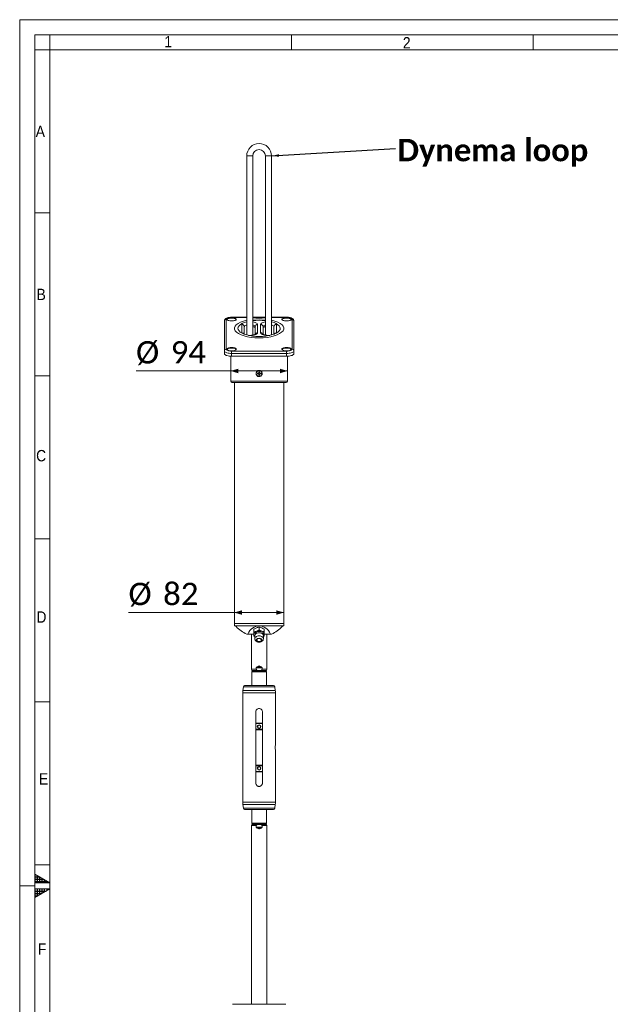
# Model space of a CAD drawing. Header units: millimetres. Extents: x 50 to 4155, y 50 to 2920.
# Tile 6 of 12: x 50 to 1028, y 1289 to 2920. Entities that reach past the tile are written whole.
import ezdxf

# ---------------------------------------------------------------- set-up
doc = ezdxf.new("R2010")
doc.units = ezdxf.units.MM
doc.header["$LTSCALE"] = 5
doc.linetypes.add('SLD-Centro', pattern=[19.05, 15.24, -1.27, 1.27, -1.27])
doc.linetypes.add('SLD-Solido', pattern=[0])
doc.styles.add('SLDTEXTSTYLE0', font='CALIBRIB.TTF')
doc.styles.add('SLDTEXTSTYLE1', font='GOTHIC.TTF', dxfattribs={"width": 0.913})
doc.styles.add('SLDTEXTSTYLE4', font='CALIBRI.TTF')
doc.styles.get("Standard").update_dxf_attribs({"font": 'CALIBRIB.TTF'})
doc.dimstyles.new('SLDDIMSTYLE0', dxfattribs={"dimtxt": 37.041667, "dimasz": 12.5, "dimexe": 0, "dimexo": 0.0625, "dimgap": 9.260417, "dimtad": 1, "dimrnd": 1e-09, "dimzin": 12, "dimdsep": 46, "dimtxsty": 'SLDTEXTSTYLE0', "dimsah": 1, "dimcen": 0.09, "dimadec": 0, "dimazin": 3, "dimtfac": 1, "dimtofl": 0, "dimtmove": 0, "dimatfit": 3, "dimfxl": 0, "dimfrac": 2, "dimtolj": 1, "dimtzin": 12, "dimarcsym": 0})
doc.dimstyles.new('SLDDIMSTYLE3', dxfattribs={"dimtxt": 0.18, "dimasz": 12.5, "dimexe": 0, "dimexo": 0.0625, "dimgap": 0, "dimtad": 0, "dimtih": 1, "dimtoh": 1, "dimdec": 0, "dimrnd": 1e-09, "dimzin": 0, "dimdsep": 46, "dimtxsty": 'Standard', "dimsah": 1, "dimcen": 0.09, "dimadec": 0, "dimazin": 0, "dimtfac": 12.5, "dimtdec": 0, "dimtofl": 0, "dimtmove": 0, "dimatfit": 3, "dimfxl": 0, "dimfrac": 2, "dimtolj": 1, "dimtzin": 0, "dimarcsym": 0})

# ---------------------------------------------------------------- blocks, each defined once
blk = doc.blocks.new('_D_3')
at = {"color": 7, "linetype": 'SLD-Solido', "lineweight": 0}
for q in [(230.1, 1937.9), (487.3, 1937.9)]:
    blk.add_line((405.3, 1937.9), q, dxfattribs=at)
for points in [[(405.3, 1937.9), (417.8, 1934.1), (417.8, 1941.6)], [(487.3, 1937.9), (474.8, 1941.6), (474.8, 1934.1)]]:
    blk.add_solid(points, dxfattribs=at)
at = {"color": 7, "linetype": 'SLD-Solido', "lineweight": 0, "char_height": 37.04, "attachment_point": 1, "style": 'SLDTEXTSTYLE4'}
for s, insert in [('%%c', (230.1, 1987.2)), ('82', (287.4, 1987.2))]:
    blk.add_mtext(s, dxfattribs=dict(at, insert=insert))
blk = doc.blocks.new('_D_4')
at = {"color": 7, "linetype": 'SLD-Solido', "lineweight": 0}
for q in [(242.6, 2338.1), (493.3, 2338.1)]:
    blk.add_line((399.3, 2338.1), q, dxfattribs=at)
for points in [[(399.3, 2338.1), (411.8, 2334.3), (411.8, 2341.8)], [(493.3, 2338.1), (480.8, 2341.8), (480.8, 2334.3)]]:
    blk.add_solid(points, dxfattribs=at)
at = {"color": 7, "linetype": 'SLD-Solido', "lineweight": 0, "char_height": 37.04, "attachment_point": 1, "style": 'SLDTEXTSTYLE4'}
for s, insert in [('%%c', (242.6, 2387.5)), ('94', (299.9, 2387.5))]:
    blk.add_mtext(s, dxfattribs=dict(at, insert=insert))
blk = doc.blocks.new('SW_NOTE_3')
at = {"color": 0, "linetype": 'Continuous', "lineweight": 0, "insert": (2.8, 16), "char_height": 37.042, "attachment_point": 1, "style": 'SLDTEXTSTYLE0'}
blk.add_mtext('Dynema loop', dxfattribs=at)

msp = doc.modelspace()

# ---------------------------------------------------------------- hatches: boundary and pattern name
at = {"linetype": 'Continuous'}
h = msp.add_hatch(dxfattribs=at)
h.set_pattern_fill('NET', color=8, scale=1.25, style=0)
h.paths.add_polyline_path([(75, 1504.434), (100, 1490), (75, 1490)], flags=0)
h = msp.add_hatch(dxfattribs=at)
h.set_pattern_fill('NET', color=8, scale=1.25, style=0)
h.paths.add_polyline_path([(75, 1480), (75, 1465.566), (100, 1480)], flags=0)

# ---------------------------------------------------------------- linework, layer by layer
at = {"color": 7, "linetype": 'SLD-Solido', "lineweight": 0}
for p, q in [((4155, 2920), (50, 2920)), ((50, 2920), (50, 50)), ((4130, 2895), (75, 2895)), ((75, 2895), (75, 75)), ((100, 2870), (100, 2895)), ((500, 2870), (500, 2895)), ((900, 2870), (900, 2895)), ((100, 2870), (75, 2870)), ((100, 2600), (75, 2600)), ((100, 2330), (75, 2330)), ((100, 2060), (75, 2060)), ((100, 1790), (75, 1790)), ((100, 1520), (75, 1520)), ((75, 1490), (75, 1504.434)), ((75, 1504.434), (100, 1490)), ((100, 1490), (75, 1490)), ((100, 1480), (75, 1480)), ((75, 1465.566), (100, 1480)), ((75, 1480), (75, 1465.566))]:
    msp.add_line(p, q, dxfattribs=at)
at = {"color": 7, "linetype": 'SLD-Solido', "lineweight": 15}
for p, q in [((4105, 2870), (100, 2870)), ((100, 2870), (100, 100)), ((425.812, 2694.312), (425.812, 2397.775)), ((435.812, 2397.441), (435.812, 2694.312)), ((456.812, 2694.312), (456.812, 2397.435)), ((466.812, 2397.775), (466.812, 2694.312)), ((388.812, 2371.381), (388.812, 2420.835)), ((391.812, 2423.636), (391.812, 2374.181)), ((425.812, 2427.061), (400.812, 2427.061)), ((417.812, 2401.417), (417.812, 2415.035)), ((456.812, 2427.061), (435.812, 2427.061)), ((443.812, 2415.035), (443.812, 2401.417)), ((448.812, 2401.417), (448.812, 2415.035)), ((491.812, 2427.061), (466.812, 2427.061)), ((474.812, 2415.035), (474.812, 2401.417)), ((500.812, 2374.181), (500.812, 2423.636)), ((503.812, 2420.835), (503.812, 2371.381)), ((405.312, 2408.665), (405.312, 2408.431)), ((421.812, 2411.301), (421.812, 2399.07)), ((439.812, 2398.67), (439.812, 2411.301)), ((452.812, 2411.301), (452.812, 2398.671)), ((470.812, 2399.07), (470.812, 2411.301)), ((487.312, 2408.431), (487.312, 2408.665)), ((388.812, 2366.713), (388.812, 2371.381)), ((400.812, 2367.08), (400.812, 2370.956)), ((400.812, 2370.956), (491.812, 2370.956)), ((491.812, 2367.08), (400.812, 2367.08)), ((400.812, 2362.412), (400.812, 2367.08)), ((491.812, 2367.08), (491.812, 2370.956)), ((491.812, 2362.412), (491.812, 2367.08)), ((503.812, 2366.713), (503.812, 2371.381)), ((399.312, 2362.446), (399.312, 2320.903)), ((446.212, 2362.412), (400.812, 2362.412)), ((446.212, 2362.506), (446.212, 2362.412)), ((446.412, 2362.506), (446.212, 2362.506)), ((446.412, 2362.506), (446.412, 2362.412)), ((491.812, 2362.412), (446.412, 2362.412)), ((493.312, 2320.903), (493.312, 2362.446)), ((443.712, 2334.553), (443.712, 2333.253)), ((445.142, 2334.553), (443.712, 2334.553)), ((443.712, 2333.253), (445.142, 2333.253)), ((444.958, 2334.553), (444.958, 2333.253)), ((446.962, 2336.503), (445.662, 2336.503)), ((445.662, 2336.503), (445.662, 2335.073)), ((446.962, 2335.257), (445.662, 2335.257)), ((445.662, 2332.733), (445.662, 2331.303)), ((445.662, 2332.55), (446.962, 2332.55)), ((446.962, 2335.073), (446.962, 2336.503)), ((446.962, 2331.303), (446.962, 2332.733)), ((448.912, 2334.553), (447.482, 2334.553)), ((447.482, 2333.253), (448.912, 2333.253)), ((447.665, 2333.253), (447.665, 2334.553)), ((448.912, 2333.253), (448.912, 2334.553)), ((491.312, 2318.903), (401.312, 2318.903)), ((405.312, 2318.903), (405.312, 1919.903)), ((445.662, 2331.303), (446.962, 2331.303)), ((487.312, 1919.903), (487.312, 2318.903)), ((405.312, 1919.903), (405.312, 1915.903)), ((405.312, 1919.903), (446.312, 1919.903)), ((487.312, 1919.903), (405.312, 1919.903)), ((406.683, 1915.903), (405.312, 1915.903)), ((446.312, 1915.903), (406.683, 1915.903)), ((437.812, 1910.357), (437.812, 1905.845)), ((446.312, 1919.903), (487.312, 1919.903)), ((485.94, 1915.903), (446.312, 1915.903)), ((446.312, 1913.828), (446.312, 1909.315)), ((454.812, 1910.357), (454.812, 1905.845)), ((487.312, 1915.903), (485.94, 1915.903)), ((487.312, 1915.903), (487.312, 1919.903)), ((426.888, 1901.903), (437.812, 1901.903)), ((433.812, 1901.903), (433.812, 1843.812)), ((437.812, 1898.905), (439.168, 1898.097)), ((439.168, 1899.212), (439.168, 1894.102)), ((439.882, 1901.838), (439.882, 1901.413)), ((452.741, 1901.413), (452.741, 1901.838)), ((453.455, 1894.102), (453.455, 1899.212)), ((454.812, 1898.905), (453.455, 1898.097)), ((454.812, 1901.903), (465.723, 1901.903)), ((458.812, 1843.812), (458.812, 1901.903)), ((441.615, 1890.296), (443.181, 1889.33)), ((449.442, 1889.33), (451.008, 1890.296)), ((433.812, 1843.812), (434.347, 1841.812)), ((441.413, 1843.812), (433.812, 1843.812)), ((441.413, 1846.544), (441.413, 1843.812)), ((441.413, 1846.544), (451.211, 1846.544)), ((441.413, 1843.812), (443.012, 1841.812)), ((441.74, 1847.044), (450.883, 1847.044)), ((443.167, 1847.848), (449.456, 1847.848)), ((451.211, 1843.812), (451.211, 1846.544)), ((458.812, 1843.812), (451.211, 1843.812)), ((458.276, 1841.812), (458.812, 1843.812)), ((435.312, 1840.812), (434.312, 1839.812)), ((434.312, 1839.812), (434.312, 1816.812)), ((458.312, 1839.812), (434.312, 1839.812)), ((443.012, 1841.812), (434.347, 1841.812)), ((435.312, 1841.812), (435.312, 1840.812)), ((457.312, 1840.812), (435.312, 1840.812)), ((443.012, 1841.812), (449.612, 1841.812)), ((458.276, 1841.812), (449.612, 1841.812)), ((457.312, 1840.812), (457.312, 1841.812)), ((458.312, 1839.812), (457.312, 1840.812)), ((458.312, 1816.812), (458.312, 1839.812)), ((420.399, 1815.073), (419.568, 1808.761)), ((470.241, 1816.812), (422.382, 1816.812)), ((473.055, 1808.761), (472.224, 1815.073)), ((419.312, 1804.845), (419.312, 1718.312)), ((473.312, 1718.312), (473.312, 1804.845)), ((440.812, 1655.312), (440.812, 1773.312)), ((451.812, 1773.312), (451.812, 1655.312)), ((451.812, 1754.812), (440.812, 1754.812)), ((451.812, 1753.812), (440.812, 1753.812)), ((451.812, 1744.812), (440.812, 1744.812)), ((451.812, 1743.812), (440.812, 1743.812)), ((419.312, 1710.363), (419.312, 1623.778)), ((473.312, 1623.778), (473.312, 1710.363)), ((451.812, 1684.812), (440.812, 1684.812)), ((451.812, 1683.812), (440.812, 1683.812)), ((451.812, 1674.812), (440.812, 1674.812)), ((451.812, 1673.812), (440.812, 1673.812)), ((419.568, 1619.862), (420.399, 1613.551)), ((472.224, 1613.551), (473.055, 1619.862)), ((470.241, 1611.812), (422.382, 1611.812)), ((434.312, 1611.812), (434.312, 1588.812)), ((458.312, 1588.812), (458.312, 1611.812)), ((434.347, 1586.812), (433.812, 1584.812)), ((433.812, 1584.812), (433.812, 1288.862)), ((441.413, 1584.812), (433.812, 1584.812)), ((434.312, 1588.812), (435.312, 1587.812)), ((458.312, 1588.812), (434.312, 1588.812)), ((443.012, 1586.812), (434.347, 1586.812)), ((435.312, 1587.812), (435.312, 1586.812)), ((457.312, 1587.812), (435.312, 1587.812)), ((441.413, 1584.812), (443.012, 1586.812)), ((441.413, 1582.08), (441.413, 1584.812)), ((443.012, 1586.812), (449.612, 1586.812)), ((458.276, 1586.812), (449.612, 1586.812)), ((451.211, 1584.812), (451.211, 1582.08)), ((458.812, 1584.812), (451.211, 1584.812)), ((457.312, 1587.812), (458.312, 1588.812)), ((457.312, 1586.812), (457.312, 1587.812)), ((458.812, 1584.812), (458.276, 1586.812)), ((458.812, 1288.862), (458.812, 1584.812)), ((441.413, 1582.08), (451.211, 1582.08)), ((441.74, 1581.58), (450.883, 1581.58)), ((443.167, 1580.776), (449.456, 1580.776)), ((402.032, 1288.862), (490.591, 1288.862))]:
    msp.add_line(p, q, dxfattribs=at)
at = {"color": 8, "linetype": 'SLD-Solido', "lineweight": 15}
for p, q in [((425.812, 2694.312), (435.812, 2694.312)), ((466.812, 2694.312), (456.812, 2694.312)), ((400.812, 2426.861), (400.812, 2427.061)), ((425.812, 2426.861), (400.812, 2426.861)), ((456.812, 2426.861), (435.812, 2426.861)), ((491.812, 2426.861), (466.812, 2426.861)), ((491.812, 2426.861), (491.812, 2427.061)), ((417.924, 2400.806), (417.812, 2401.417)), ((474.812, 2401.417), (474.699, 2400.806)), ((399.312, 2320.903), (493.312, 2320.903)), ((427.609, 1902.196), (437.812, 1902.196)), ((454.812, 1902.196), (465.014, 1902.196)), ((472.224, 1815.073), (420.399, 1815.073)), ((473.312, 1804.845), (419.312, 1804.845)), ((473.055, 1808.761), (419.568, 1808.761)), ((473.312, 1623.778), (419.312, 1623.778)), ((473.055, 1619.862), (419.568, 1619.862)), ((472.224, 1613.551), (420.399, 1613.551))]:
    msp.add_line(p, q, dxfattribs=at)
at = {"color": 7, "linetype": 'SLD-Centro', "lineweight": 0}
msp.add_line((50, 1485), (75, 1485), dxfattribs=at)
at = {"color": 7, "linetype": 'SLD-Solido', "lineweight": 15, "flags": 128}
for points in [[(400.812, 2426.861), (399.056, 2426.799), (397.367, 2426.616), (395.811, 2426.318), (394.448, 2425.917), (393.328, 2425.428), (392.497, 2424.87), (391.984, 2424.265), (391.812, 2423.636)], [(400.812, 2420.859), (402.478, 2420.924), (404.066, 2421.115), (405.502, 2421.425), (406.718, 2421.838), (407.659, 2422.335), (408.279, 2422.893), (408.55, 2423.486), (408.459, 2424.085), (408.011, 2424.664), (407.226, 2425.195), (406.141, 2425.652), (404.807, 2426.016), (403.286, 2426.268), (401.649, 2426.397), (399.974, 2426.397), (398.337, 2426.268), (396.816, 2426.016), (395.482, 2425.652), (394.397, 2425.195), (393.612, 2424.664), (393.164, 2424.085), (393.073, 2423.486), (393.344, 2422.893), (393.964, 2422.335), (394.905, 2421.838), (396.121, 2421.425), (397.557, 2421.115), (399.146, 2420.924), (400.812, 2420.859)], [(408.451, 2423.169), (408.011, 2423.731), (407.226, 2424.261), (406.141, 2424.719), (404.807, 2425.082), (403.286, 2425.335), (401.649, 2425.464), (399.974, 2425.464), (398.337, 2425.335), (396.816, 2425.082), (395.482, 2424.719), (394.397, 2424.261), (393.612, 2423.731), (393.172, 2423.169)], [(491.812, 2420.859), (493.478, 2420.924), (495.066, 2421.115), (496.502, 2421.425), (497.718, 2421.838), (498.659, 2422.335), (499.279, 2422.893), (499.55, 2423.486), (499.459, 2424.085), (499.011, 2424.664), (498.226, 2425.195), (497.141, 2425.652), (495.807, 2426.016), (494.286, 2426.268), (492.649, 2426.397), (490.974, 2426.397), (489.337, 2426.268), (487.816, 2426.016), (486.482, 2425.652), (485.397, 2425.195), (484.612, 2424.664), (484.164, 2424.085), (484.073, 2423.486), (484.344, 2422.893), (484.964, 2422.335), (485.905, 2421.838), (487.121, 2421.425), (488.557, 2421.115), (490.146, 2420.924), (491.812, 2420.859)], [(499.451, 2423.169), (499.011, 2423.731), (498.226, 2424.261), (497.141, 2424.719), (495.807, 2425.082), (494.286, 2425.335), (492.649, 2425.464), (490.974, 2425.464), (489.337, 2425.335), (487.816, 2425.082), (486.482, 2424.719), (485.397, 2424.261), (484.612, 2423.731), (484.172, 2423.169)], [(500.812, 2423.636), (500.639, 2424.265), (500.126, 2424.87), (499.295, 2425.428), (498.176, 2425.917), (496.812, 2426.318), (495.256, 2426.616), (493.567, 2426.799), (491.812, 2426.861)], [(400.812, 2367.08), (398.728, 2367.146), (396.707, 2367.34), (394.812, 2367.656), (393.098, 2368.086), (391.619, 2368.616), (390.419, 2369.23), (389.535, 2369.91), (388.994, 2370.634), (388.812, 2371.381)], [(400.812, 2362.412), (398.728, 2362.478), (396.707, 2362.672), (394.812, 2362.988), (393.098, 2363.418), (391.619, 2363.948), (390.419, 2364.563), (389.535, 2365.242), (388.994, 2365.966), (388.812, 2366.713)], [(391.812, 2374.181), (391.984, 2373.552), (392.497, 2372.947), (393.328, 2372.389), (394.448, 2371.901), (395.811, 2371.5), (397.367, 2371.202), (399.056, 2371.018), (400.812, 2370.956)], [(400.812, 2371.404), (402.478, 2371.469), (404.066, 2371.661), (405.502, 2371.97), (406.718, 2372.383), (407.659, 2372.88), (408.279, 2373.438), (408.55, 2374.031), (408.459, 2374.631), (408.011, 2375.209), (407.226, 2375.74), (406.141, 2376.198), (404.807, 2376.561), (403.286, 2376.813), (401.649, 2376.942), (399.974, 2376.942), (398.337, 2376.813), (396.816, 2376.561), (395.482, 2376.198), (394.397, 2375.74), (393.612, 2375.209), (393.164, 2374.631), (393.073, 2374.031), (393.344, 2373.438), (393.964, 2372.88), (394.905, 2372.383), (396.121, 2371.97), (397.557, 2371.661), (399.146, 2371.469), (400.812, 2371.404)], [(408.451, 2373.715), (408.011, 2374.276), (407.226, 2374.806), (406.141, 2375.264), (404.807, 2375.628), (403.286, 2375.88), (401.649, 2376.009), (399.974, 2376.009), (398.337, 2375.88), (396.816, 2375.628), (395.482, 2375.264), (394.397, 2374.806), (393.612, 2374.276), (393.172, 2373.715)], [(491.812, 2371.404), (493.478, 2371.469), (495.066, 2371.661), (496.502, 2371.97), (497.718, 2372.383), (498.659, 2372.88), (499.279, 2373.438), (499.55, 2374.031), (499.459, 2374.631), (499.011, 2375.209), (498.226, 2375.74), (497.141, 2376.198), (495.807, 2376.561), (494.286, 2376.813), (492.649, 2376.942), (490.974, 2376.942), (489.337, 2376.813), (487.816, 2376.561), (486.482, 2376.198), (485.397, 2375.74), (484.612, 2375.209), (484.164, 2374.631), (484.073, 2374.031), (484.344, 2373.438), (484.964, 2372.88), (485.905, 2372.383), (487.121, 2371.97), (488.557, 2371.661), (490.146, 2371.469), (491.812, 2371.404)], [(499.451, 2373.715), (499.011, 2374.276), (498.226, 2374.806), (497.141, 2375.264), (495.807, 2375.628), (494.286, 2375.88), (492.649, 2376.009), (490.974, 2376.009), (489.337, 2375.88), (487.816, 2375.628), (486.482, 2375.264), (485.397, 2374.806), (484.612, 2374.276), (484.172, 2373.715)], [(491.812, 2370.956), (493.567, 2371.018), (495.256, 2371.202), (496.812, 2371.5), (498.176, 2371.901), (499.295, 2372.389), (500.126, 2372.947), (500.639, 2373.552), (500.812, 2374.181)], [(503.812, 2371.381), (503.629, 2370.634), (503.088, 2369.91), (502.204, 2369.23), (501.004, 2368.616), (499.525, 2368.086), (497.812, 2367.656), (495.916, 2367.34), (493.895, 2367.146), (491.812, 2367.08)], [(503.812, 2366.713), (503.629, 2365.966), (503.088, 2365.242), (502.204, 2364.563), (501.004, 2363.948), (499.525, 2363.418), (497.812, 2362.988), (495.916, 2362.672), (493.895, 2362.478), (491.812, 2362.412)], [(446.312, 1904.263), (444.722, 1904.136), (443.212, 1903.763), (441.858, 1903.161), (440.726, 1902.361), (439.875, 1901.403), (439.347, 1900.336), (439.168, 1899.212)], [(441.615, 1890.296), (440.726, 1890.953), (439.875, 1891.911), (439.347, 1892.978), (439.168, 1894.102), (439.347, 1895.226), (439.875, 1896.294), (440.726, 1897.252), (441.858, 1898.052), (443.212, 1898.653), (444.722, 1899.027), (446.312, 1899.154)], [(446.312, 1906.384), (444.773, 1906.252), (443.324, 1905.864), (442.048, 1905.241), (441.02, 1904.421), (440.3, 1903.45), (439.929, 1902.386), (439.882, 1901.838)], [(446.312, 1895.235), (445.027, 1895.111), (443.837, 1894.745), (442.831, 1894.166), (442.083, 1893.417), (441.649, 1892.553), (441.56, 1891.638), (441.824, 1890.74), (442.421, 1889.926), (443.306, 1889.256), (444.414, 1888.779), (445.663, 1888.532), (446.96, 1888.532), (448.209, 1888.779), (449.317, 1889.256), (450.202, 1889.926), (450.799, 1890.74), (451.063, 1891.638), (450.974, 1892.553), (450.54, 1893.417), (449.792, 1894.166), (448.786, 1894.745), (447.596, 1895.111), (446.312, 1895.235)], [(446.312, 1894.899), (447.575, 1894.764), (448.726, 1894.372), (449.663, 1893.758), (450.302, 1892.975), (450.586, 1892.094), (450.49, 1891.193), (450.024, 1890.352), (449.227, 1889.646), (448.171, 1889.137), (446.95, 1888.871), (445.673, 1888.871), (444.452, 1889.137), (443.396, 1889.646), (442.6, 1890.352), (442.133, 1891.193), (442.037, 1892.094), (442.322, 1892.975), (442.96, 1893.758), (443.897, 1894.372), (445.048, 1894.764), (446.312, 1894.899)], [(446.312, 1894.899), (445.152, 1894.762), (444.118, 1894.366), (443.321, 1893.754), (442.849, 1892.993), (442.752, 1892.164), (443.041, 1891.358), (443.684, 1890.662), (444.612, 1890.152), (445.724, 1889.882), (446.899, 1889.882), (448.012, 1890.152), (448.939, 1890.662), (449.583, 1891.358), (449.871, 1892.164), (449.774, 1892.993), (449.302, 1893.754), (448.505, 1894.366), (447.471, 1894.762), (446.312, 1894.899)], [(452.741, 1901.838), (452.694, 1902.386), (452.323, 1903.45), (451.603, 1904.421), (450.575, 1905.241), (449.299, 1905.864), (447.85, 1906.252), (446.312, 1906.384)], [(453.455, 1899.212), (453.276, 1900.336), (452.748, 1901.403), (451.897, 1902.361), (450.766, 1903.161), (449.411, 1903.763), (447.901, 1904.136), (446.312, 1904.263)], [(446.312, 1899.154), (447.901, 1899.027), (449.411, 1898.653), (450.766, 1898.052), (451.897, 1897.252), (452.748, 1896.294), (453.276, 1895.226), (453.455, 1894.102), (453.276, 1892.978), (452.748, 1891.911), (451.897, 1890.953), (451.008, 1890.296)]]:
    msp.add_lwpolyline(points, dxfattribs=at)
at = {"color": 8, "linetype": 'SLD-Solido', "lineweight": 15, "flags": 128}
for points in [[(435.812, 2419.336), (436.034, 2419.302), (437.922, 2418.935), (439.616, 2418.463), (441.07, 2417.897), (442.245, 2417.253), (443.107, 2416.548), (443.634, 2415.802), (443.812, 2415.035)], [(448.812, 2415.035), (448.989, 2415.802), (449.516, 2416.548), (450.378, 2417.253), (451.553, 2417.897), (453.007, 2418.463), (454.701, 2418.935), (456.59, 2419.302), (456.812, 2419.336)], [(425.812, 2413.983), (424.789, 2413.698), (423.53, 2413.197), (422.59, 2412.613), (422.008, 2411.972), (421.812, 2411.301)], [(443.812, 2401.417), (443.634, 2400.651), (443.107, 2399.905), (442.245, 2399.2), (441.07, 2398.556), (439.616, 2397.99), (437.922, 2397.517), (436.034, 2397.151), (434.003, 2396.901), (431.885, 2396.774), (430.057, 2396.766)], [(439.812, 2411.301), (439.615, 2411.972), (439.033, 2412.613), (438.093, 2413.197), (436.834, 2413.698), (435.812, 2413.983)], [(462.566, 2396.766), (460.738, 2396.774), (458.62, 2396.901), (456.59, 2397.151), (454.701, 2397.517), (453.007, 2397.99), (451.553, 2398.556), (450.378, 2399.2), (449.516, 2399.905), (448.989, 2400.651), (448.812, 2401.417)], [(456.812, 2413.983), (455.789, 2413.698), (454.53, 2413.197), (453.59, 2412.613), (453.008, 2411.972), (452.812, 2411.301)], [(470.812, 2411.301), (470.615, 2411.972), (470.033, 2412.613), (469.093, 2413.197), (467.834, 2413.698), (466.812, 2413.983)]]:
    msp.add_lwpolyline(points, dxfattribs=at)
at = {"color": 7, "linetype": 'SLD-Solido', "lineweight": 15}
for centre, radius in [((446.312, 2333.903), 4.65), ((446.312, 1748.812), 3), ((446.312, 1748.812), 2.4), ((446.312, 1679.812), 3), ((446.312, 1679.812), 2.4)]:
    msp.add_circle(centre, radius, dxfattribs=at)
for centre, radius, start, end in [((446.312, 2694.312), 20.5, 0, 180), ((446.312, 2694.312), 10.5, 90, 180), ((446.312, 2694.312), 10.5, 0, 90), ((391.715, 2420.732), 2.906, 88.100279, 177.964957), ((400.812, 2409.307), 11.587, 86.416053, 93.583947), ((417.94, 2411.163), 3.874, 2.035, 91.899738), ((443.683, 2411.163), 3.874, 88.100238, 177.96503), ((448.94, 2411.163), 3.874, 2.03497, 91.899762), ((474.683, 2411.163), 3.874, 88.100262, 177.965), ((491.812, 2409.307), 11.587, 86.416053, 93.583947), ((500.908, 2420.732), 2.906, 2.035043, 91.899721), ((391.715, 2371.277), 2.906, 88.100279, 177.964957), ((400.812, 2359.852), 11.587, 86.416053, 93.583947), ((491.812, 2359.852), 11.587, 86.416053, 93.583947), ((500.908, 2371.277), 2.906, 2.035043, 91.899721), ((445.142, 2335.073), 0.52, 270, 0), ((445.142, 2332.733), 0.52, 0, 90), ((447.482, 2335.073), 0.52, 180, 270), ((447.482, 2332.733), 0.52, 90, 180), ((401.312, 2320.903), 2, 180, 270), ((491.312, 2320.903), 2, 270, 0), ((443.819, 1901.271), 6.034, 106.92948, 174.607354), ((442.738, 1901.979), 4.929, 181.633622, 223.580318), ((446.312, 1896.299), 11.554, 68.418517, 111.581483), ((448.805, 1901.271), 6.034, 5.392646, 73.07052), ((449.936, 1901.957), 4.877, 316.186054, 358.600007), ((422.382, 1814.812), 2, 90, 172.5), ((470.241, 1814.812), 2, 7.5, 90), ((449.312, 1804.845), 30, 172.5, 180), ((443.312, 1804.845), 30, 0, 7.5), ((500.151, 1714.312), 27.136, 171.523848, 188.368533), ((449.312, 1623.778), 30, 180, 187.5), ((443.312, 1623.778), 30, 352.5, 0), ((422.382, 1613.812), 2, 187.5, 270), ((470.241, 1613.812), 2, 270, 352.5)]:
    msp.add_arc(centre, radius, start, end, dxfattribs=at)
at = {"color": 8, "linetype": 'SLD-Solido', "lineweight": 15}
for centre, radius, start, end in [((420.254, 2414.824), 2.452, 132.13168, 175.059456), ((472.369, 2414.824), 2.452, 4.940544, 47.86832), ((417.876, 2397.403), 4.015, 26.625319, 90.926173), ((443.713, 2397.467), 3.951, 88.568896, 159.117324), ((448.881, 2397.419), 3.999, 23.031513, 90.995997), ((474.747, 2397.403), 4.015, 89.073827, 153.374681)]:
    msp.add_arc(centre, radius, start, end, dxfattribs=at)
at = {"color": 7, "linetype": 'SLD-Solido', "lineweight": 15}
for centre, major_axis, ratio, start_param, end_param in [((446.312, 2408.665), (41, 0), 0.38386404, 2.0943951, 4.71238898), ((446.312, 2408.665), (35, 0), 0.38386404, 2.19655738, 4.71238898), ((446.312, 2408.665), (41, 0), 0.38386404, 1.31181337, 1.82977929), ((446.312, 2408.665), (35, 0), 0.38386404, 1.26610367, 1.87548898), ((446.312, 2408.665), (41, 0), 0.38386404, 4.71238898, 7.33038286), ((446.312, 2408.665), (35, 0), 0.38386404, 4.71238898, 7.22822059), ((446.312, 1969.668), (0, 72.041), 0.81649658, 2.43806761, 2.78351521), ((446.312, 1889.91), (0, 25.993), 0.81649658, 0, 1.07848866), ((446.312, 1889.91), (0, 25.993), 0.81649658, 5.20469665, 6.28318531), ((446.312, 1969.668), (0, 72.041), 0.81649658, 3.4996701, 3.84511769), ((446.312, 1826.893), (0, 21.651), 0.57735027, 0.25427429, 0.37442529), ((446.312, 1826.893), (0, 21.651), 0.57735027, 5.90876001, 6.02891101), ((446.312, 1601.73), (0, 21.651), 0.57735027, 2.76716736, 2.88731836), ((446.312, 1601.73), (0, 21.651), 0.57735027, 3.39586695, 3.51601795)]:
    msp.add_ellipse(centre, major_axis=major_axis, ratio=ratio, start_param=start_param, end_param=end_param, dxfattribs=at)
for points, knots in [([(400.812, 2427.061), (400.482, 2427.057), (399.527, 2427.047), (397.959, 2426.934), (396.164, 2426.681), (394.465, 2426.296), (392.879, 2425.766), (391.523, 2425.1), (390.439, 2424.311), (389.638, 2423.434), (389.091, 2422.459), (388.841, 2421.564), (388.819, 2421.018), (388.812, 2420.835)], [0, 0, 0, 0, 0.05660652, 0.16397587, 0.27219793, 0.38226932, 0.49583094, 0.61551103, 0.71675071, 0.80384955, 0.88422352, 0.96130131, 1, 1, 1, 1]), ([(503.812, 2420.835), (503.782, 2421.211), (503.722, 2421.955), (503.279, 2422.968), (502.646, 2423.844), (501.807, 2424.612), (500.729, 2425.302), (499.371, 2425.908), (497.759, 2426.403), (495.987, 2426.762), (494.175, 2426.98), (492.768, 2427.055), (491.994, 2427.06), (491.812, 2427.061)], [0, 0, 0, 0, 0.07963684, 0.15749344, 0.23615408, 0.32094421, 0.41749572, 0.52850364, 0.6448296, 0.75742083, 0.8669345, 0.96873769, 1, 1, 1, 1]), ([(440.198, 2398.918), (440.198, 2398.918), (440.198, 2398.916), (439.92, 2398.713), (439.369, 2398.428), (438.528, 2398.094), (437.412, 2397.76), (436.046, 2397.46), (434.477, 2397.222), (432.761, 2397.065), (430.969, 2397.013), (429.609, 2397.026), (428.89, 2397.088), (428.756, 2397.099)], [0, 0, 0, 0, 0.05545111, 0.13844144, 0.2261707, 0.3203432, 0.42070233, 0.52612144, 0.63526173, 0.74690241, 0.86003125, 0.97381083, 1, 1, 1, 1]), ([(435.812, 2411.549), (435.824, 2411.547), (436.373, 2411.469), (437.313, 2411.243), (438.526, 2410.896), (439.373, 2410.556), (439.687, 2410.382), (439.812, 2410.313)], [0, 0, 0, 0, 0.00673865, 0.28863653, 0.56299635, 0.82679115, 1, 1, 1, 1]), ([(463.869, 2397.093), (463.833, 2397.09), (463.219, 2397.034), (461.96, 2397.014), (460.155, 2397.048), (458.394, 2397.193), (456.756, 2397.426), (455.302, 2397.735), (454.094, 2398.091), (453.21, 2398.447), (452.667, 2398.736), (452.417, 2398.925), (452.424, 2398.919), (452.427, 2398.916)], [0, 0, 0, 0, 0.00709492, 0.12024423, 0.23404443, 0.34765622, 0.46019327, 0.57080097, 0.67845097, 0.78195561, 0.86955061, 0.95196134, 1, 1, 1, 1]), ([(452.812, 2410.314), (452.955, 2410.392), (453.278, 2410.568), (454.098, 2410.892), (455.218, 2411.219), (456.153, 2411.446), (456.736, 2411.532), (456.812, 2411.543)], [0, 0, 0, 0, 0.19187665, 0.43293065, 0.68982013, 0.9596619, 1, 1, 1, 1]), ([(446.312, 2339.028), (446.886, 2338.972), (448.035, 2338.859), (449.565, 2337.982), (450.733, 2336.687), (451.404, 2335.064), (451.501, 2333.316), (451.016, 2331.637), (450.007, 2330.212), (448.579, 2329.198), (446.894, 2328.713), (445.146, 2328.813), (443.533, 2329.481), (442.229, 2330.645), (441.381, 2332.179), (441.089, 2333.908), (441.384, 2335.631), (442.228, 2337.161), (443.532, 2338.32), (444.973, 2338.94), (445.93, 2339.003), (446.312, 2339.028)], [0, 0, 0, 0, 0.05347203, 0.10693649, 0.16059849, 0.21439465, 0.2679744, 0.3213247, 0.37479045, 0.4285358, 0.48229008, 0.53577001, 0.58912041, 0.64268415, 0.6964759, 0.75015416, 0.80355136, 0.8569398, 0.91060397, 0.96439951, 1, 1, 1, 1]), ([(406.683, 1915.903), (406.788, 1915.878), (407.026, 1915.821), (407.586, 1915.4), (408.043, 1914.946), (408.26, 1914.732)], [0, 0, 0, 0, 0.293109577, 0.665733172, 1, 1, 1, 1]), ([(437.812, 1910.357), (438.502, 1910.789), (439.895, 1911.661), (441.335, 1912.305), (442.062, 1912.629)], [0, 0, 0, 0, 0.49545631, 1, 1, 1, 1]), ([(442.062, 1912.629), (442.162, 1912.67), (442.925, 1912.976), (444.364, 1913.446), (445.658, 1913.7), (446.312, 1913.828)], [0, 0, 0, 0, 0.070088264, 0.530784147, 1, 1, 1, 1]), ([(446.312, 1909.315), (445.621, 1908.883), (444.228, 1908.012), (442.788, 1907.368), (442.062, 1907.043)], [0, 0, 0, 0, 0.495457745, 1, 1, 1, 1]), ([(450.562, 1912.629), (450.461, 1912.67), (449.698, 1912.976), (448.26, 1913.446), (446.965, 1913.7), (446.312, 1913.828)], [0, 0, 0, 0, 0.07008826, 0.53078415, 1, 1, 1, 1]), ([(446.312, 1909.315), (447.002, 1908.883), (448.395, 1908.012), (449.835, 1907.368), (450.562, 1907.043)], [0, 0, 0, 0, 0.49545775, 1, 1, 1, 1]), ([(454.812, 1910.357), (454.121, 1910.789), (452.728, 1911.661), (451.288, 1912.305), (450.562, 1912.629)], [0, 0, 0, 0, 0.49545631, 1, 1, 1, 1]), ([(484.364, 1914.732), (484.701, 1915.059), (485.278, 1915.618), (485.754, 1915.885), (485.907, 1915.9), (485.94, 1915.903)], [0, 0, 0, 0, 0.523896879, 0.896368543, 1, 1, 1, 1]), ([(425.696, 1902.196), (425.961, 1902.096), (426.431, 1901.917), (427.007, 1901.884), (427.358, 1901.964), (427.536, 1902.071), (427.59, 1902.163), (427.609, 1902.196)], [0, 0, 0, 0, 0.374016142, 0.662713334, 0.824736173, 0.937451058, 1, 1, 1, 1]), ([(442.062, 1907.043), (441.961, 1907.003), (441.198, 1906.696), (439.76, 1906.226), (438.465, 1905.973), (437.812, 1905.845)], [0, 0, 0, 0, 0.07008626, 0.53078314, 1, 1, 1, 1]), ([(437.812, 1905.845), (437.812, 1905.541), (437.812, 1904.095), (437.812, 1902.834), (437.812, 1901.838)], [0, 0, 0, 0, 0.209805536, 1, 1, 1, 1]), ([(437.812, 1901.838), (437.812, 1901.573), (437.812, 1900.424), (437.812, 1899.565), (437.812, 1898.905)], [0, 0, 0, 0, 0.23090693, 1, 1, 1, 1]), ([(450.562, 1907.043), (450.662, 1907.003), (451.425, 1906.696), (452.864, 1906.226), (454.158, 1905.973), (454.812, 1905.845)], [0, 0, 0, 0, 0.07008626, 0.53078314, 1, 1, 1, 1]), ([(454.812, 1905.845), (454.812, 1905.541), (454.812, 1904.095), (454.812, 1902.834), (454.812, 1901.838)], [0, 0, 0, 0, 0.209805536, 1, 1, 1, 1]), ([(454.812, 1901.838), (454.812, 1901.573), (454.812, 1900.424), (454.812, 1899.565), (454.812, 1898.905)], [0, 0, 0, 0, 0.23090693, 1, 1, 1, 1]), ([(465.014, 1902.196), (465.037, 1902.159), (465.1, 1902.054), (465.34, 1901.93), (465.845, 1901.872), (466.419, 1901.982), (466.817, 1902.15), (466.927, 1902.196)], [0, 0, 0, 0, 0.07237939, 0.20070998, 0.43296193, 0.84439279, 1, 1, 1, 1]), ([(441.74, 1847.044), (441.703, 1847.017), (441.617, 1846.954), (441.502, 1846.83), (441.424, 1846.683), (441.416, 1846.582), (441.413, 1846.544)], [0, 0, 0, 0, 0.22766624, 0.52397023, 0.82296175, 1, 1, 1, 1]), ([(446.312, 1849.348), (446.305, 1849.344), (445.255, 1848.83), (444.208, 1848.337), (443.167, 1847.848)], [0, 0, 0, 0, 0.00637566, 1, 1, 1, 1]), ([(449.456, 1847.848), (448.705, 1848.198), (447.666, 1848.682), (446.615, 1849.199), (446.318, 1849.344), (446.312, 1849.348)], [0, 0, 0, 0, 0.71819442, 0.9936328, 1, 1, 1, 1]), ([(449.612, 1841.812), (449.867, 1842.09), (450.444, 1842.721), (450.936, 1843.421), (451.211, 1843.812)], [0, 0, 0, 0, 0.44173905, 1, 1, 1, 1]), ([(451.211, 1846.544), (451.21, 1846.558), (451.208, 1846.616), (451.176, 1846.736), (451.069, 1846.902), (450.952, 1846.991), (450.883, 1847.044)], [0, 0, 0, 0, 0.0653302, 0.27684817, 0.57494505, 1, 1, 1, 1]), ([(440.812, 1773.312), (440.871, 1773.923), (440.99, 1775.145), (441.916, 1776.777), (443.29, 1778.034), (445.026, 1778.768), (446.897, 1778.884), (448.685, 1778.385), (450.215, 1777.333), (451.319, 1775.825), (451.77, 1774.391), (451.803, 1773.541), (451.812, 1773.312)], [0, 0, 0, 0, 0.10584646, 0.21163454, 0.3188149, 0.42694709, 0.5335908, 0.63867343, 0.7444547, 0.85214592, 0.96005996, 1, 1, 1, 1]), ([(419.312, 1718.312), (419.318, 1718.268), (419.332, 1718.181), (419.424, 1717.499), (419.529, 1716.492), (419.605, 1715.228), (419.617, 1713.864), (419.561, 1712.559), (419.461, 1711.441), (419.364, 1710.668), (419.309, 1710.295), (419.317, 1710.349), (419.319, 1710.363)], [0, 0, 0, 0, 0.10657509, 0.21312222, 0.32038847, 0.42816157, 0.5351424, 0.64126722, 0.74780715, 0.85537989, 0.96300584, 1, 1, 1, 1]), ([(451.812, 1655.312), (451.788, 1654.929), (451.726, 1653.943), (451.11, 1652.431), (449.912, 1651.016), (448.29, 1650.066), (446.444, 1649.709), (444.601, 1649.978), (442.952, 1650.827), (441.672, 1652.176), (440.929, 1653.754), (440.847, 1654.844), (440.812, 1655.312)], [0, 0, 0, 0, 0.06640231, 0.17133611, 0.27769629, 0.38574125, 0.49312929, 0.5985847, 0.7038018, 0.81078688, 0.9189205, 1, 1, 1, 1]), ([(449.612, 1586.812), (449.867, 1586.533), (450.444, 1585.902), (450.936, 1585.202), (451.211, 1584.812)], [0, 0, 0, 0, 0.44174879, 1, 1, 1, 1]), ([(441.74, 1581.58), (441.708, 1581.603), (441.613, 1581.671), (441.498, 1581.797), (441.423, 1581.952), (441.416, 1582.042), (441.413, 1582.08)], [0, 0, 0, 0, 0.19268344, 0.58040112, 0.82149035, 1, 1, 1, 1]), ([(446.312, 1579.276), (446.305, 1579.279), (445.255, 1579.793), (444.208, 1580.286), (443.167, 1580.776)], [0, 0, 0, 0, 0.006375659, 1, 1, 1, 1]), ([(449.456, 1580.776), (448.705, 1580.426), (447.666, 1579.942), (446.615, 1579.424), (446.318, 1579.279), (446.312, 1579.276)], [0, 0, 0, 0, 0.718194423, 0.993632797, 1, 1, 1, 1]), ([(451.211, 1582.08), (451.21, 1582.072), (451.21, 1582.02), (451.185, 1581.908), (451.081, 1581.735), (450.963, 1581.634), (450.884, 1581.58), (450.883, 1581.58)], [0, 0, 0, 0, 0.03484929, 0.24645384, 0.5305885, 0.9931946, 1, 1, 1, 1])]:
    msp.add_open_spline(points, degree=3, knots=knots, dxfattribs=at)

# ---------------------------------------------------------------- block references
at = {"color": 7, "linetype": 'Continuous', "lineweight": 0}
msp.add_blockref('SW_NOTE_3', (672.24, 2706.508), dxfattribs=at)

# ---------------------------------------------------------------- texts
at = {"color": 7, "linetype": 'Continuous', "lineweight": 0, "char_height": 18.81, "attachment_point": 1, "style": 'SLDTEXTSTYLE1'}
for s, insert in [('1', (289.545, 2892.94)), ('2', (684.2, 2891.147)), ('A', (76.461, 2744.421)), ('B', (77.885, 2474.303)), ('C', (77.168, 2207.153)), ('D', (77.713, 1939.814)), ('E', (81.758, 1671.757)), ('F', (80.095, 1389.809))]:
    msp.add_mtext(s, dxfattribs=dict(at, insert=insert))

# ---------------------------------------------------------------- dimensions: what is measured, and where the dimension line sits
at = {"color": 7, "linetype": 'SLD-Solido', "lineweight": 0}
for base, p1, p2, picture, middle in [((493.312, 2338.074), (399.312, 2320.903), (493.312, 2320.903), '_D_4', (296.276, 2338.074)), ((487.312, 1937.861), (405.312, 1919.903), (487.312, 1919.903), '_D_3', (283.81, 1937.861))]:
    dim = msp.add_linear_dim(base=base, p1=p1, p2=p2, angle=0, text='%%c<>', dimstyle='SLDDIMSTYLE0', dxfattribs=at)
    dim.commit()
    dim.dimension.update_dxf_attribs({"geometry": picture, "text_midpoint": middle, "dimtype": 160})

# ---------------------------------------------------------------- leaders
at = {"color": 7, "linetype": 'Continuous', "lineweight": 0}
msp.add_leader([(466.812, 2694.312), (672.24, 2706.508)], dimstyle='SLDDIMSTYLE3', dxfattribs=at)

doc.saveas('drawing.dxf')
